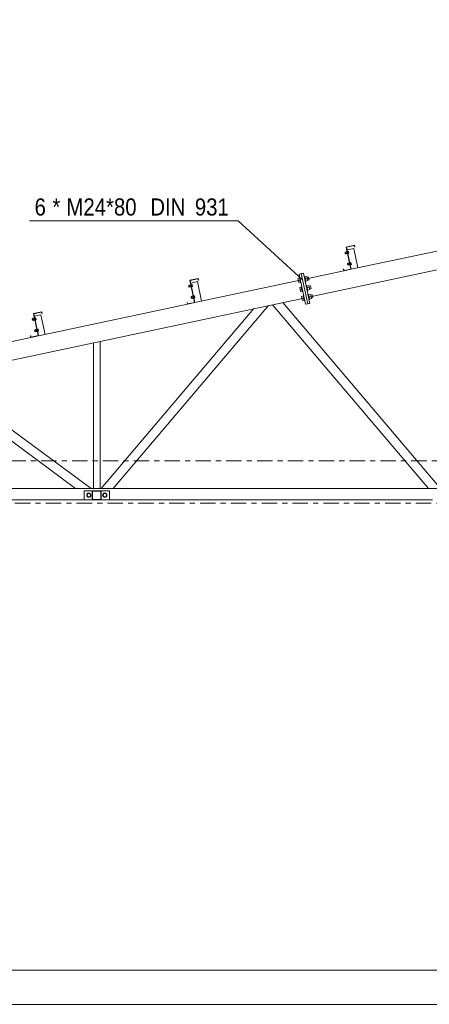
# Model space of a CAD drawing. Header units: millimetres. Extents: x -76 to 1111, y -178 to 661.
# Tile 3 of 91: x 92 to 140, y -178 to -63. Entities that reach past the tile are written whole.
import ezdxf

# ---------------------------------------------------------------- set-up
doc = ezdxf.new("R2010")
doc.units = ezdxf.units.MM
doc.header["$LTSCALE"] = 0.6
doc.linetypes.add('XKITLINE00', pattern=[0])
doc.linetypes.add('XKITLINE03', pattern=[6, 3, -1, 1, -1])
for name, color, linetype, lineweight in [('Bolt', 7, 'Continuous', 0), ('BoltMark', 3, 'Continuous', 0), ('DrawingSheet', 5, 'Continuous', 0), ('Part', 2, 'Continuous', 0), ('S-GRID', 1, 'Continuous', 0)]:
    doc.layers.add(name, color=color, linetype=linetype, lineweight=lineweight)
doc.styles.add('ARIAL', font='ARIAL.TTF')

msp = doc.modelspace()

# ---------------------------------------------------------------- linework, layer by layer
at = {"layer": 'Bolt', "color": 3, "linetype": 'XKITLINE00', "lineweight": 0}
for p, q in [((129.67, -90.64), (129.77, -90.62)), ((129.67, -90.64), (129.77, -90.62)), ((129.67, -90.64), (129.77, -90.62)), ((129.67, -90.64), (129.67, -90.65)), ((129.67, -90.64), (129.67, -90.65)), ((129.67, -90.64), (129.67, -90.65)), ((129.67, -90.65), (129.7, -90.8)), ((129.67, -90.65), (129.7, -90.8)), ((129.67, -90.65), (129.7, -90.8)), ((129.7, -90.8), (129.8, -90.77)), ((129.7, -90.8), (129.8, -90.77)), ((129.7, -90.8), (129.8, -90.77)), ((129.76, -90.57), (129.89, -90.54)), ((129.76, -90.57), (129.89, -90.54)), ((129.76, -90.57), (129.89, -90.54)), ((129.76, -90.57), (129.81, -90.82)), ((129.76, -90.57), (129.81, -90.82)), ((129.76, -90.57), (129.81, -90.82)), ((129.79, -90.7), (129.92, -90.67)), ((129.79, -90.7), (129.92, -90.67)), ((129.79, -90.7), (129.92, -90.67)), ((129.81, -90.82), (129.94, -90.79)), ((129.81, -90.82), (129.94, -90.79)), ((129.81, -90.82), (129.94, -90.79)), ((129.88, -90.51), (129.92, -90.5)), ((129.88, -90.51), (129.92, -90.5)), ((129.88, -90.51), (129.92, -90.5)), ((129.88, -90.51), (129.95, -90.82)), ((129.88, -90.51), (129.95, -90.82)), ((129.88, -90.51), (129.95, -90.82)), ((129.94, -90.5), (129.98, -90.49)), ((129.98, -90.49), (130.04, -90.8)), ((129.98, -90.53), (130.08, -90.51)), ((130.01, -90.65), (130.11, -90.63)), ((130.03, -90.77), (130.13, -90.74)), ((130.08, -90.51), (130.13, -90.74)), ((129.94, -91.94), (130.05, -91.92)), ((129.94, -91.94), (130.05, -91.92)), ((129.94, -91.94), (130.05, -91.92)), ((129.94, -91.94), (129.95, -91.95)), ((129.94, -91.94), (129.95, -91.95)), ((129.94, -91.94), (129.95, -91.95)), ((129.95, -90.82), (129.98, -90.82)), ((129.95, -90.82), (129.98, -90.82)), ((129.95, -90.82), (129.98, -90.82)), ((130.01, -90.81), (130.04, -90.8)), ((130.04, -91.88), (130.17, -91.85)), ((130.04, -91.88), (130.17, -91.85)), ((130.04, -91.88), (130.17, -91.85)), ((130.04, -91.88), (130.09, -92.12)), ((130.04, -91.88), (130.09, -92.12)), ((130.04, -91.88), (130.09, -92.12)), ((130.16, -91.82), (130.19, -91.81)), ((130.16, -91.82), (130.19, -91.81)), ((130.16, -91.82), (130.19, -91.81)), ((130.16, -91.82), (130.23, -92.13)), ((130.16, -91.82), (130.23, -92.13)), ((130.16, -91.82), (130.23, -92.13)), ((130.22, -91.8), (130.25, -91.8)), ((130.25, -91.8), (130.32, -92.11)), ((130.26, -91.84), (130.36, -91.81)), ((130.29, -91.95), (130.38, -91.93)), ((130.36, -91.81), (130.41, -92.05)), ((129.95, -91.95), (129.98, -92.1)), ((129.95, -91.95), (129.98, -92.1)), ((129.95, -91.95), (129.98, -92.1)), ((129.98, -92.1), (130.08, -92.08)), ((129.98, -92.1), (130.08, -92.08)), ((129.98, -92.1), (130.08, -92.08)), ((130.06, -92), (130.19, -91.97)), ((130.06, -92), (130.19, -91.97)), ((130.06, -92), (130.19, -91.97)), ((130.09, -92.12), (130.22, -92.1)), ((130.09, -92.12), (130.22, -92.1)), ((130.09, -92.12), (130.22, -92.1)), ((130.23, -92.13), (130.26, -92.12)), ((130.23, -92.13), (130.26, -92.12)), ((130.23, -92.13), (130.26, -92.12)), ((130.29, -92.12), (130.32, -92.11)), ((130.31, -92.07), (130.41, -92.05)), ((124.16, -93.69), (124.35, -93.65)), ((124.16, -93.69), (124.26, -94.16)), ((124.21, -93.93), (124.4, -93.88)), ((124.26, -94.16), (124.45, -94.12)), ((124.34, -93.6), (124.39, -93.59)), ((124.34, -93.6), (124.46, -94.17)), ((124.46, -94.17), (124.51, -94.16)), ((124.91, -93.47), (124.97, -93.46)), ((124.97, -93.46), (125.09, -94.04)), ((124.98, -93.52), (125.22, -93.46)), ((125.03, -93.75), (125.27, -93.7)), ((125.04, -94.05), (125.09, -94.04)), ((125.32, -93.93), (125.08, -93.99)), ((125.22, -93.46), (125.32, -93.93)), ((125.24, -93.54), (125.41, -93.51)), ((125.31, -93.85), (125.48, -93.82)), ((125.41, -93.51), (125.48, -93.82)), ((111.41, -94.52), (111.51, -94.5)), ((111.41, -94.52), (111.51, -94.5)), ((111.41, -94.52), (111.51, -94.5)), ((111.41, -94.52), (111.41, -94.53)), ((111.41, -94.52), (111.41, -94.53)), ((111.41, -94.52), (111.41, -94.53)), ((111.41, -94.53), (111.44, -94.68)), ((111.41, -94.53), (111.44, -94.68)), ((111.41, -94.53), (111.44, -94.68)), ((111.44, -94.68), (111.54, -94.65)), ((111.44, -94.68), (111.54, -94.65)), ((111.44, -94.68), (111.54, -94.65)), ((111.5, -94.45), (111.63, -94.42)), ((111.5, -94.45), (111.63, -94.42)), ((111.5, -94.45), (111.63, -94.42)), ((111.5, -94.45), (111.55, -94.7)), ((111.5, -94.45), (111.55, -94.7)), ((111.5, -94.45), (111.55, -94.7)), ((111.53, -94.58), (111.66, -94.55)), ((111.53, -94.58), (111.66, -94.55)), ((111.53, -94.58), (111.66, -94.55)), ((111.55, -94.7), (111.69, -94.67)), ((111.55, -94.7), (111.69, -94.67)), ((111.55, -94.7), (111.69, -94.67)), ((111.63, -94.39), (111.69, -94.71)), ((111.63, -94.39), (111.66, -94.39)), ((111.63, -94.39), (111.69, -94.71)), ((111.63, -94.39), (111.66, -94.39)), ((111.63, -94.39), (111.69, -94.71)), ((111.63, -94.39), (111.66, -94.39)), ((111.68, -94.38), (111.72, -94.37)), ((111.69, -94.71), (111.72, -94.7)), ((111.69, -94.71), (111.72, -94.7)), ((111.69, -94.71), (111.72, -94.7)), ((111.72, -94.37), (111.78, -94.69)), ((111.73, -94.41), (111.82, -94.39)), ((111.75, -94.53), (111.85, -94.51)), ((111.75, -94.69), (111.78, -94.69)), ((111.77, -94.65), (111.87, -94.63)), ((111.82, -94.39), (111.87, -94.63)), ((124.38, -94.73), (124.57, -94.69)), ((124.38, -94.73), (124.48, -95.2)), ((124.43, -94.97), (124.62, -94.93)), ((124.48, -95.2), (124.67, -95.16)), ((124.56, -94.64), (124.61, -94.63)), ((124.56, -94.64), (124.68, -95.21)), ((124.68, -95.21), (124.74, -95.2)), ((125.14, -94.52), (125.19, -94.51)), ((125.19, -94.51), (125.31, -95.08)), ((125.2, -94.56), (125.45, -94.51)), ((125.25, -94.79), (125.5, -94.74)), ((125.26, -95.09), (125.31, -95.08)), ((125.55, -94.98), (125.3, -95.03)), ((125.45, -94.51), (125.55, -94.98)), ((125.46, -94.58), (125.63, -94.55)), ((125.53, -94.9), (125.7, -94.86)), ((125.63, -94.55), (125.7, -94.86)), ((111.68, -95.82), (111.79, -95.8)), ((111.68, -95.82), (111.79, -95.8)), ((111.68, -95.82), (111.79, -95.8)), ((111.68, -95.82), (111.69, -95.83)), ((111.68, -95.82), (111.69, -95.83)), ((111.68, -95.82), (111.69, -95.83)), ((111.69, -95.83), (111.72, -95.98)), ((111.69, -95.83), (111.72, -95.98)), ((111.69, -95.83), (111.72, -95.98)), ((111.72, -95.98), (111.82, -95.96)), ((111.72, -95.98), (111.82, -95.96)), ((111.72, -95.98), (111.82, -95.96)), ((111.78, -95.76), (111.91, -95.73)), ((111.78, -95.76), (111.91, -95.73)), ((111.78, -95.76), (111.91, -95.73)), ((111.78, -95.76), (111.83, -96)), ((111.78, -95.76), (111.83, -96)), ((111.78, -95.76), (111.83, -96)), ((111.81, -95.88), (111.94, -95.85)), ((111.81, -95.88), (111.94, -95.85)), ((111.81, -95.88), (111.94, -95.85)), ((111.83, -96), (111.96, -95.98)), ((111.83, -96), (111.96, -95.98)), ((111.83, -96), (111.96, -95.98)), ((111.9, -95.7), (111.94, -95.69)), ((111.9, -95.7), (111.94, -95.69)), ((111.9, -95.7), (111.94, -95.69)), ((111.9, -95.7), (111.97, -96.01)), ((111.9, -95.7), (111.97, -96.01)), ((111.9, -95.7), (111.97, -96.01)), ((111.96, -95.68), (111.99, -95.68)), ((111.97, -96.01), (112, -96)), ((111.97, -96.01), (112, -96)), ((111.97, -96.01), (112, -96)), ((111.99, -95.68), (112.06, -95.99)), ((112, -95.72), (112.1, -95.7)), ((112.03, -95.83), (112.13, -95.81)), ((112.03, -96), (112.06, -95.99)), ((112.05, -95.95), (112.15, -95.93)), ((112.1, -95.7), (112.15, -95.93)), ((124.6, -95.78), (124.79, -95.74)), ((124.6, -95.78), (124.7, -96.25)), ((124.65, -96.01), (124.84, -95.97)), ((124.7, -96.25), (124.89, -96.21)), ((124.78, -95.68), (124.84, -95.67)), ((124.78, -95.68), (124.91, -96.26)), ((124.91, -96.26), (124.96, -96.25)), ((125.36, -95.56), (125.41, -95.55)), ((125.41, -95.55), (125.53, -96.12)), ((125.42, -95.6), (125.67, -95.55)), ((125.47, -95.84), (125.72, -95.78)), ((125.48, -96.14), (125.53, -96.12)), ((125.77, -96.02), (125.52, -96.07)), ((125.67, -95.55), (125.77, -96.02)), ((125.68, -95.63), (125.85, -95.59)), ((125.75, -95.94), (125.92, -95.91)), ((125.85, -95.59), (125.92, -95.91)), ((93.15, -98.4), (93.25, -98.38)), ((93.15, -98.4), (93.25, -98.38)), ((93.15, -98.4), (93.25, -98.38)), ((93.15, -98.4), (93.15, -98.41)), ((93.15, -98.4), (93.15, -98.41)), ((93.15, -98.4), (93.15, -98.41)), ((93.15, -98.41), (93.18, -98.56)), ((93.15, -98.41), (93.18, -98.56)), ((93.15, -98.41), (93.18, -98.56)), ((93.18, -98.56), (93.29, -98.54)), ((93.18, -98.56), (93.29, -98.54)), ((93.18, -98.56), (93.29, -98.54)), ((93.24, -98.33), (93.37, -98.31)), ((93.24, -98.33), (93.37, -98.31)), ((93.24, -98.33), (93.37, -98.31)), ((93.24, -98.33), (93.3, -98.58)), ((93.24, -98.33), (93.3, -98.58)), ((93.24, -98.33), (93.3, -98.58)), ((93.27, -98.46), (93.4, -98.43)), ((93.27, -98.46), (93.4, -98.43)), ((93.27, -98.46), (93.4, -98.43)), ((93.3, -98.58), (93.43, -98.55)), ((93.3, -98.58), (93.43, -98.55)), ((93.3, -98.58), (93.43, -98.55)), ((93.37, -98.27), (93.43, -98.59)), ((93.37, -98.27), (93.4, -98.27)), ((93.37, -98.27), (93.43, -98.59)), ((93.37, -98.27), (93.4, -98.27)), ((93.37, -98.27), (93.43, -98.59)), ((93.37, -98.27), (93.4, -98.27)), ((93.43, -98.26), (93.46, -98.25)), ((93.43, -98.59), (93.47, -98.58)), ((93.43, -98.59), (93.47, -98.58)), ((93.43, -98.59), (93.47, -98.58)), ((93.46, -98.25), (93.52, -98.57)), ((93.47, -98.29), (93.56, -98.27)), ((93.49, -98.41), (93.59, -98.39)), ((93.49, -98.57), (93.52, -98.57)), ((93.52, -98.53), (93.61, -98.51)), ((93.56, -98.27), (93.61, -98.51)), ((93.43, -99.71), (93.53, -99.68)), ((93.43, -99.71), (93.53, -99.68)), ((93.43, -99.71), (93.53, -99.68)), ((93.43, -99.71), (93.43, -99.72)), ((93.43, -99.71), (93.43, -99.72)), ((93.43, -99.71), (93.43, -99.72)), ((93.43, -99.72), (93.46, -99.86)), ((93.43, -99.72), (93.46, -99.86)), ((93.43, -99.72), (93.46, -99.86)), ((93.46, -99.86), (93.56, -99.84)), ((93.46, -99.86), (93.56, -99.84)), ((93.46, -99.86), (93.56, -99.84)), ((93.52, -99.64), (93.65, -99.61)), ((93.52, -99.64), (93.65, -99.61)), ((93.52, -99.64), (93.65, -99.61)), ((93.52, -99.64), (93.57, -99.89)), ((93.52, -99.64), (93.57, -99.89)), ((93.52, -99.64), (93.57, -99.89)), ((93.55, -99.76), (93.68, -99.73)), ((93.55, -99.76), (93.68, -99.73)), ((93.55, -99.76), (93.68, -99.73)), ((93.57, -99.89), (93.7, -99.86)), ((93.57, -99.89), (93.7, -99.86)), ((93.57, -99.89), (93.7, -99.86)), ((93.64, -99.58), (93.68, -99.57)), ((93.64, -99.58), (93.68, -99.57)), ((93.64, -99.58), (93.68, -99.57)), ((93.64, -99.58), (93.71, -99.89)), ((93.64, -99.58), (93.71, -99.89)), ((93.64, -99.58), (93.71, -99.89)), ((93.7, -99.56), (93.74, -99.56)), ((93.71, -99.89), (93.74, -99.88)), ((93.71, -99.89), (93.74, -99.88)), ((93.71, -99.89), (93.74, -99.88)), ((93.74, -99.56), (93.8, -99.87)), ((93.74, -99.6), (93.84, -99.58)), ((93.77, -99.71), (93.87, -99.69)), ((93.77, -99.88), (93.8, -99.87)), ((93.79, -99.83), (93.89, -99.81)), ((93.84, -99.58), (93.89, -99.81)), ((99.53, -118.98), (99.64, -118.78)), ((99.64, -119.18), (99.53, -118.98)), ((99.64, -118.78), (99.87, -118.78)), ((99.87, -119.18), (99.64, -119.18)), ((99.87, -118.78), (99.99, -118.98)), ((99.99, -118.98), (99.87, -119.18)), ((101.39, -118.98), (101.51, -118.78)), ((101.51, -119.18), (101.39, -118.98)), ((101.51, -118.78), (101.74, -118.78)), ((101.74, -119.18), (101.51, -119.18)), ((101.74, -118.78), (101.85, -118.98)), ((101.85, -118.98), (101.74, -119.18))]:
    msp.add_line(p, q, dxfattribs=at)
for centre, start, end in [((99.76, -118.98), 0, 180), ((99.76, -118.98), 180, 0), ((101.62, -118.98), 360, 180), ((101.62, -118.98), 180, 360)]:
    msp.add_arc(centre, 0.247, start, end, dxfattribs=at)
at = {"layer": 'BoltMark', "color": 4, "linetype": 'XKITLINE00', "lineweight": 0}
for p in [(92.83, -86.93), (124.71, -93.82)]:
    msp.add_line(p, (117.19, -86.93), dxfattribs=at)
at = {"layer": 'DrawingSheet', "color": 3, "linetype": 'XKITLINE00', "lineweight": 0}
msp.add_line((-72.23, -174.41), (1106.77, -174.41), dxfattribs=at)
at = {"layer": 'DrawingSheet', "color": 2, "linetype": 'XKITLINE00', "lineweight": 0}
msp.add_line((-76.23, -178.41), (1110.77, -178.41), dxfattribs=at)
at = {"layer": 'Part', "color": 2, "linetype": 'XKITLINE00', "lineweight": 0}
for p, q in [((125.42, -95.85), (277.75, -63.47)), ((130.39, -92.61), (147.79, -88.91)), ((129.81, -90.01), (130.78, -89.8)), ((130.78, -89.8), (129.81, -90.01)), ((130.36, -92.59), (129.81, -90.01)), ((129.81, -90.01), (130.36, -92.59)), ((130.76, -89.84), (129.84, -90.03)), ((129.84, -90.03), (130.76, -89.84)), ((129.84, -90.03), (130.39, -92.61)), ((130.39, -92.61), (129.84, -90.03)), ((129.91, -90.33), (130.69, -90.16)), ((130.69, -90.16), (131.17, -92.44)), ((130.79, -90), (130.76, -89.84)), ((130.76, -89.84), (130.79, -90)), ((130.78, -89.8), (130.82, -90)), ((130.82, -90), (130.78, -89.8)), ((130.82, -90), (130.79, -90)), ((130.79, -90), (130.82, -90)), ((124.82, -93.04), (124.56, -93.1)), ((124.82, -93.04), (125.57, -96.58)), ((124.97, -93.76), (129.53, -92.79)), ((129.49, -92.6), (129.52, -92.59)), ((129.52, -92.59), (129.49, -92.6)), ((129.53, -92.79), (129.49, -92.6)), ((129.49, -92.6), (129.53, -92.79)), ((129.52, -92.59), (129.55, -92.76)), ((129.55, -92.76), (129.52, -92.59)), ((130.39, -92.61), (129.53, -92.79)), ((129.53, -92.79), (130.39, -92.61)), ((129.55, -92.76), (130.36, -92.59)), ((130.36, -92.59), (129.55, -92.76)), ((111.55, -93.89), (112.52, -93.68)), ((112.52, -93.68), (111.55, -93.89)), ((112.1, -96.47), (111.55, -93.89)), ((111.55, -93.89), (112.1, -96.47)), ((112.5, -93.72), (111.58, -93.91)), ((111.58, -93.91), (112.5, -93.72)), ((111.58, -93.91), (112.13, -96.49)), ((112.13, -96.49), (111.58, -93.91)), ((111.65, -94.21), (112.43, -94.04)), ((112.13, -96.49), (124.45, -93.87)), ((112.43, -94.04), (112.92, -96.33)), ((112.53, -93.89), (112.5, -93.72)), ((112.5, -93.72), (112.53, -93.89)), ((112.52, -93.68), (112.56, -93.88)), ((112.56, -93.88), (112.52, -93.68)), ((112.56, -93.88), (112.53, -93.89)), ((112.53, -93.89), (112.56, -93.88)), ((124.56, -93.1), (124.3, -93.16)), ((124.3, -93.16), (125.05, -96.69)), ((124.56, -93.1), (125.31, -96.63)), ((124.56, -93.1), (125.31, -96.63)), ((82.22, -105.03), (124.9, -95.96)), ((111.23, -96.48), (111.26, -96.47)), ((111.26, -96.47), (111.23, -96.48)), ((111.27, -96.68), (111.23, -96.48)), ((111.23, -96.48), (111.27, -96.68)), ((111.26, -96.47), (111.29, -96.64)), ((111.29, -96.64), (111.26, -96.47)), ((112.13, -96.49), (111.27, -96.68)), ((111.27, -96.68), (112.13, -96.49)), ((111.29, -96.64), (112.1, -96.47)), ((112.1, -96.47), (111.29, -96.64)), ((140.82, -118.18), (122.4, -96.49)), ((93.29, -97.77), (94.26, -97.57)), ((94.26, -97.57), (93.29, -97.77)), ((94.24, -97.6), (93.33, -97.79)), ((93.33, -97.79), (94.24, -97.6)), ((93.87, -100.37), (111.27, -96.67)), ((94.27, -97.77), (94.24, -97.6)), ((94.24, -97.6), (94.27, -97.77)), ((94.26, -97.57), (94.3, -97.76)), ((94.3, -97.76), (94.26, -97.57)), ((101.22, -118.18), (119.04, -97.2)), ((102.62, -118.18), (120.75, -96.84)), ((139.42, -118.18), (121.21, -96.74)), ((125.31, -96.63), (125.05, -96.69)), ((125.57, -96.58), (125.31, -96.63)), ((93.84, -100.35), (93.29, -97.77)), ((93.29, -97.77), (93.84, -100.35)), ((93.33, -97.79), (93.87, -100.37)), ((93.87, -100.37), (93.33, -97.79)), ((93.39, -98.09), (94.17, -97.92)), ((94.17, -97.92), (94.66, -100.21)), ((94.3, -97.76), (94.27, -97.77)), ((94.27, -97.77), (94.3, -97.76)), ((78.85, -103.57), (93.01, -100.56)), ((92.97, -100.36), (93, -100.36)), ((93.01, -100.56), (92.97, -100.36)), ((93, -100.36), (92.97, -100.36)), ((92.97, -100.36), (93.01, -100.56)), ((93, -100.36), (93.03, -100.52)), ((93.03, -100.52), (93, -100.36)), ((93.87, -100.37), (93.01, -100.56)), ((93.01, -100.56), (93.87, -100.37)), ((93.03, -100.52), (93.84, -100.35)), ((93.84, -100.35), (93.03, -100.52)), ((101.09, -118.18), (101.09, -101.02)), ((100.29, -118.18), (100.29, -101.19)), ((82.2, -105.03), (100.02, -118.18)), ((90.6, -112.56), (98.22, -118.18)), ((90.6, -118.18), (144.49, -118.18)), ((61.49, -119.52), (99.22, -119.52)), ((99.22, -118.45), (100.16, -118.45)), ((99.22, -119.52), (99.22, -118.45)), ((99.22, -119.52), (100.16, -119.52)), ((100.16, -119.52), (100.16, -118.45)), ((100.16, -118.45), (101.22, -118.45)), ((100.16, -119.52), (101.22, -119.52)), ((100.2, -118.49), (100.2, -119.48)), ((101.18, -118.49), (100.2, -118.49)), ((100.2, -119.48), (101.18, -119.48)), ((101.18, -119.48), (101.18, -118.49)), ((101.22, -118.45), (101.22, -119.52)), ((101.22, -118.45), (102.16, -118.45)), ((101.22, -119.52), (102.16, -119.52)), ((102.16, -119.52), (102.16, -118.45)), ((102.16, -119.52), (139.89, -119.52))]:
    msp.add_line(p, q, dxfattribs=at)
at = {"layer": 'S-GRID', "color": 1, "linetype": 'XKITLINE03', "lineweight": 0}
for p, q in [((90.6, -114.98), (233.83, -114.98)), ((-13.26, -119.92), (573.36, -119.92))]:
    msp.add_line(p, q, dxfattribs=at)

# ---------------------------------------------------------------- texts
at = {"layer": 'BoltMark', "color": 4, "style": 'ARIAL', "width": 0.85}
for s, p in [('6', (93.43, -86.33)), ('*', (95.51, -86.33)), ('M24*80', (97.15, -86.33)), ('DIN', (106.94, -86.33)), ('931', (112.14, -86.33))]:
    msp.add_text(s, height=2, dxfattribs=at).set_placement(p)

doc.saveas('drawing.dxf')
